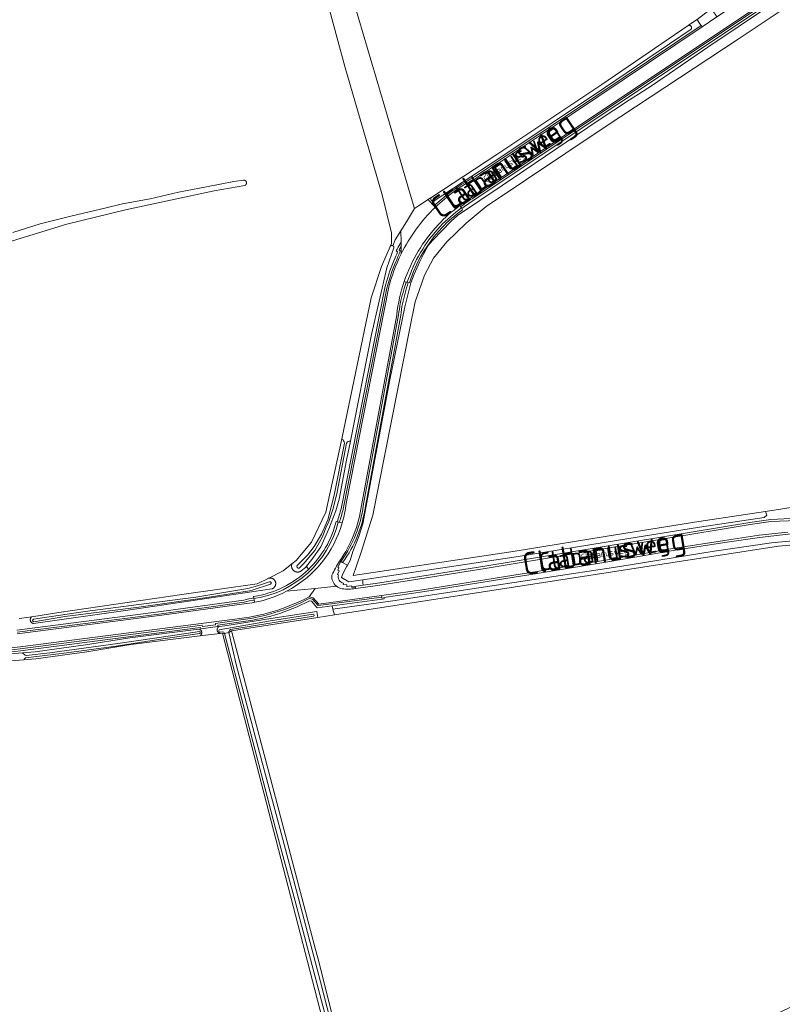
# Model space of a CAD drawing. Header units: metres. Extents: x 200031 to 204075, y 460125 to 464703.
# Tile 119 of 178: x 202484 to 202697, y 462233 to 462509. Entities that reach past the tile are written whole.
import ezdxf
from ezdxf.enums import TextEntityAlignment as Align

# ---------------------------------------------------------------- set-up
doc = ezdxf.new("R2010")
doc.units = ezdxf.units.M
doc.header["$LTSCALE"] = 2
for name, color, linetype, lineweight in [('B-WE-GR-GRAS-GV', 253, 'Continuous', 13), ('B-WE-OG-TERREIN_CULTUURSCHEIDING-GV', 253, 'Continuous', 18), ('B-WE-OG-TERREIN_ERF-GV', 253, 'Continuous', 18), ('B-WE-OG-TOPOGRAFIE-T18', 250, 'Continuous', 18), ('B-WE-OG-TOPOGRAFIE-T25_2000', 250, 'Continuous', 18), ('B-WE-OG-TOPOGRAFIE-T25_2500', 250, 'Continuous', 18), ('B-WE-OG-WATER_GREPPEL-GV', 253, 'Continuous', 18), ('B-WE-OG-WATER_SLOOT-GV', 253, 'Continuous', 18), ('B-WE-OG-WEG-GV', 253, 'Continuous', 18), ('B-WE-VH-VERHARDING_ASFALT-GV', 253, 'Continuous', 18), ('B-WE-VH-VERHARDING_BETONSTRAATSTEEN-GV', 253, 'Continuous', 18), ('B-WE-VH-VERHARDING_FUNDERING_ZAND-GV', 253, 'Continuous', 18), ('B-WE-VH-VERHARDING_GRASBETONSTEEN-GV', 253, 'Continuous', 18)]:
    doc.layers.add(name, color=color, linetype=linetype, lineweight=lineweight)
doc.styles.add('NLCS-ISO-M1000-T18', font='NLCS-ISO.ttf', dxfattribs={"height": 1.8})
doc.styles.add('NLCS-ISO-M2000-T25', font='NLCS-ISO.ttf', dxfattribs={"height": 5})
doc.styles.add('NLCS-ISO-M2500-T25', font='NLCS-ISO.ttf', dxfattribs={"height": 6.25})

msp = doc.modelspace()

# ---------------------------------------------------------------- linework, layer by layer
at = {"layer": 'B-WE-GR-GRAS-GV', "flags": 128}
for points in [[(202594.323, 462455.893), (202593.111, 462459.859), (202586.004, 462484.294), (202571.491, 462533.597), (202570.887, 462535.647), (202565.899, 462534.35), (202564.691, 462538.313)], [(202483.708, 462341.099), (202484.45, 462341.222), (202487.251, 462341.653), (202494.769, 462342.809), (202529.165, 462347.837), (202550.331, 462350.879), (202553.383, 462352.377), (202557.607, 462354.451), (202560.018, 462356.415), (202561.179, 462357.361), (202565.545, 462362.521), (202569.514, 462370.855), (202573.879, 462390.964), (202573.976, 462391.429), (202582.214, 462430.916), (202585.124, 462439.647), (202587.547, 462445.3), (202587.902, 462446.129), (202587.902, 462449.04), (202585.256, 462459.755), (202574.805, 462495.606), (202566.206, 462527.488)], [(202566.206, 462527.488), (202574.805, 462495.606), (202585.256, 462459.755), (202587.902, 462449.04), (202587.902, 462446.129), (202587.547, 462445.3), (202587.576, 462445.335), (202587.61, 462445.369), (202587.646, 462445.401), (202587.685, 462445.429), (202587.726, 462445.454), (202587.769, 462445.475), (202587.814, 462445.493), (202587.86, 462445.507), (202587.907, 462445.517), (202587.955, 462445.523), (202588.003, 462445.526), (202588.051, 462445.524), (202588.099, 462445.518), (202588.146, 462445.508), (202588.192, 462445.495), (202588.237, 462445.477), (202588.89, 462447.109), (202590.486, 462449.65), (202592.082, 462452.191), (202594.323, 462455.893)], [(202704.575, 462516.47), (202684.972, 462503.254), (202648.03, 462478.896), (202614.444, 462456.473), (202608.837, 462451.777), (202603.44, 462446.539), (202599.661, 462442.036), (202597.13, 462437.274), (202595.692, 462432.958), (202594.551, 462429.733), (202593.063, 462422.441), (202582.694, 462370.103), (202579.42, 462359.734), (202578.23, 462356.136), (202577.178, 462353.155), (202622.545, 462359.984), (202651.153, 462364.626), (202673.897, 462368.277), (202692.607, 462371.12), (202700.388, 462372.303)], [(202481.887, 462449.153), (202489.586, 462451.579), (202498.501, 462453.835), (202507.617, 462456.017), (202512.584, 462457.182), (202520.313, 462458.635), (202528.313, 462460.434), (202536.127, 462461.997), (202543.734, 462463.422), (202546.511, 462463.852), (202546.528, 462463.851), (202546.584, 462463.848), (202546.64, 462463.841), (202546.696, 462463.83), (202546.75, 462463.815), (202546.804, 462463.796), (202546.855, 462463.773), (202546.905, 462463.747), (202546.954, 462463.717), (202546.999, 462463.684), (202547.043, 462463.648), (202547.084, 462463.609), (202547.121, 462463.567), (202547.156, 462463.522), (202547.188, 462463.475), (202547.216, 462463.426), (202547.241, 462463.375), (202547.262, 462463.323), (202547.279, 462463.269), (202547.292, 462463.214), (202547.302, 462463.158), (202547.307, 462463.102), (202547.309, 462463.046), (202547.306, 462462.989), (202547.3, 462462.933), (202547.289, 462462.877), (202547.275, 462462.823), (202547.257, 462462.769), (202547.235, 462462.717), (202547.209, 462462.667), (202547.18, 462462.618), (202547.148, 462462.572), (202547.112, 462462.528), (202547.074, 462462.487), (202547.032, 462462.448), (202546.988, 462462.413), (202546.942, 462462.381), (202546.893, 462462.352), (202546.843, 462462.326), (202538.259, 462460.814), (202526.054, 462458.179), (202513.47, 462455.486), (202496.968, 462451.519), (202479.376, 462446.094)], [(202703.633, 462362.02), (202696.238, 462361.382), (202669.119, 462357.149), (202571.909, 462342.152), (202567.236, 462341.431), (202543.099, 462337.707), (202553.515, 462298.157), (202566.666, 462248.523), (202567.234, 462246.179), (202572.313, 462226.075), (202581.685, 462190.365), (202584.99, 462178.219), (202603.999, 462187.588), (202629.429, 462199.393), (202651.568, 462209.771), (202685.309, 462225.666), (202719.112, 462241.49)], [(202484.935, 462329.552), (202476.7, 462328.908), (202469.983, 462328.407), (202462.033, 462327.967), (202454.316, 462327.967), (202449.743, 462328.061), (202446.466, 462328.03), (202443.542, 462328.224), (202439.87, 462328.892), (202436.376, 462329.495), (202432.396, 462330.632), (202425.728, 462332.288), (202419.31, 462334.077), (202413.565, 462335.804), (202408.42, 462337.492), (202402.613, 462339.284), (202400.386, 462340.141), (202390.026, 462343.361), (202385.745, 462343.276)], [(202582.157, 462176.694), (202540.591, 462337.06), (202539.941, 462336.978), (202534.213, 462336.255), (202514.966, 462333.823), (202502.569, 462331.824), (202488.317, 462329.817), (202484.935, 462329.552)]]:
    msp.add_lwpolyline(points, dxfattribs=at)
at = {"layer": 'B-WE-OG-TERREIN_CULTUURSCHEIDING-GV', "flags": 128}
for points in [[(202591.61, 462428.398), (202593.308, 462435.071), (202594.277, 462437.528), (202595.769, 462440.887), (202596.889, 462443.126), (202598.195, 462445.551), (202599.501, 462447.044), (202604.566, 462452.32), (202606.397, 462453.96), (202618.881, 462462.316), (202631.024, 462470.497), (202645.725, 462480.483), (202654.516, 462486.319), (202657.076, 462487.937), (202660.959, 462490.419), (202676.455, 462501.092), (202693.454, 462512.44)], [(202691.521, 462511.888), (202610.798, 462458.119), (202610.786, 462458.111)], [(202671.876, 462506.705), (202671.889, 462506.656), (202671.898, 462506.606), (202671.903, 462506.555), (202671.904, 462506.505), (202671.901, 462506.454), (202671.894, 462506.404), (202671.883, 462506.354), (202671.868, 462506.305), (202671.85, 462506.258), (202671.828, 462506.212), (202671.802, 462506.169), (202671.773, 462506.127), (202647.579, 462489.668), (202618.197, 462470.054), (202599.583, 462457.848), (202599.253, 462457.963), (202599.008, 462458.243), (202598.808, 462458.833), (202598.18, 462458.422), (202598.433, 462458.018), (202599.756, 462456.625), (202600.427, 462457.192), (202602.129, 462458.631)], [(202611.152, 462464.71), (202638.026, 462482.601), (202674.591, 462507.079), (202674.474, 462507.219), (202674.016, 462507.85), (202673.471, 462508.797), (202673.055, 462508.514), (202672.994, 462508.472), (202670.968, 462507.093), (202671.021, 462507.117), (202671.069, 462507.134), (202671.118, 462507.147), (202671.168, 462507.156), (202671.218, 462507.161), (202671.269, 462507.162), (202671.32, 462507.16), (202671.37, 462507.153), (202671.42, 462507.142), (202671.468, 462507.128), (202671.516, 462507.109), (202671.561, 462507.087), (202671.605, 462507.062), (202671.647, 462507.033), (202671.686, 462507.001), (202671.723, 462506.965), (202671.757, 462506.928), (202671.788, 462506.887), (202671.815, 462506.844), (202671.839, 462506.8), (202671.859, 462506.753), (202671.876, 462506.705)], [(202607.606, 462455.858), (202607.824, 462455.559)], [(202590.564, 462446.445), (202590.486, 462449.65), (202588.89, 462447.109), (202588.237, 462445.477), (202588.278, 462445.457), (202588.32, 462445.433), (202588.359, 462445.405), (202588.396, 462445.374), (202588.43, 462445.34), (202588.461, 462445.304), (202588.489, 462445.265), (202588.514, 462445.223), (202588.535, 462445.18), (202588.553, 462445.135), (202588.567, 462445.089), (202588.576, 462445.042), (202588.582, 462444.994)], [(202588.582, 462444.994), (202588.584, 462444.946), (202588.582, 462444.898), (202588.576, 462444.851), (202586.593, 462439.258), (202582.267, 462420.662), (202576.38, 462390.804), (202575.332, 462385.49), (202573.276, 462374.579), (202572.313, 462371.309), (202570.348, 462366.222), (202568.136, 462361.237), (202565.623, 462357.688), (202564.098, 462355.78), (202564.664, 462354.888)], [(202589.609, 462443.8), (202589.207, 462444.011), (202589.491, 462444.544)], [(202592.919, 462435.107), (202592.596, 462435.182)], [(202573.768, 462371.867), (202586.031, 462433.718), (202586.035, 462433.732)], [(202574.228, 462356.805), (202575.572, 462356.047), (202576.32, 462357.41), (202577.045, 462359.865), (202578.749, 462364.055), (202579.847, 462367.654), (202580.554, 462371.119), (202582.417, 462381.158), (202587.408, 462407.926), (202591.61, 462428.398)], [(202590.481, 462426.022), (202590.478, 462426), (202580.607, 462372.573)], [(202700.388, 462372.303), (202692.607, 462371.12), (202693.026, 462370.06), (202692.265, 462369.455), (202674.143, 462366.701), (202651.407, 462363.051), (202622.792, 462358.408), (202579.852, 462351.944), (202579.917, 462350.88), (202579.936, 462350.566), (202579.944, 462350.428), (202584.602, 462351.106), (202614.016, 462355.751), (202688.204, 462368.037), (202688.218, 462368.039), (202694.1, 462368.868), (202701.434, 462369.21)], [(202572.39, 462368.28), (202572.734, 462368.201)], [(202751.868, 462349.814), (202748.776, 462351.765), (202742.752, 462355.282), (202737.673, 462357.684), (202733.57, 462359.497), (202729.192, 462361.1), (202724.425, 462362.694), (202719.158, 462363.927), (202715.441, 462364.47), (202711.214, 462364.949), (202708.328, 462365.142), (202704.222, 462365.156), (202698.924, 462364.725), (202690.913, 462363.848), (202681.176, 462362.393), (202666.77, 462360.163), (202649.579, 462357.196), (202649.576, 462357.195), (202629.288, 462353.809), (202629.284, 462353.809), (202597.199, 462348.669), (202585.776, 462347.057), (202585.846, 462346.623), (202585.251, 462346.543)], [(202585.251, 462346.543), (202571.252, 462344.661), (202571.488, 462343.764), (202572.153, 462343.858), (202588.313, 462346.126), (202651.235, 462355.62), (202678.24, 462359.941), (202694.301, 462362.363), (202701.256, 462362.989)], [(202564.664, 462354.888), (202564.098, 462355.78), (202563.795, 462355.4), (202562.633, 462354.467), (202562.565, 462354.419), (202562.495, 462354.375), (202562.424, 462354.335), (202562.35, 462354.297), (202562.275, 462354.264), (202562.198, 462354.234), (202562.119, 462354.208), (202562.04, 462354.185), (202561.959, 462354.167), (202561.878, 462354.152), (202561.796, 462354.142), (202561.714, 462354.135), (202561.632, 462354.132), (202561.549, 462354.134), (202561.467, 462354.139), (202561.385, 462354.149), (202561.303, 462354.162), (202561.223, 462354.179), (202561.143, 462354.2), (202561.064, 462354.225), (202560.987, 462354.254), (202560.911, 462354.286), (202560.837, 462354.323), (202560.764, 462354.362), (202560.694, 462354.405), (202560.626, 462354.452), (202560.56, 462354.502), (202560.497, 462354.554), (202560.436, 462354.61), (202560.378, 462354.669), (202560.323, 462354.731), (202560.271, 462354.795), (202560.222, 462354.861), (202560.177, 462354.93), (202560.134, 462355.001), (202560.096, 462355.074), (202560.061, 462355.149), (202560.029, 462355.225), (202560.002, 462355.303), (202559.978, 462355.382), (202559.958, 462355.462), (202559.941, 462355.543), (202559.929, 462355.624), (202559.921, 462355.706), (202559.917, 462355.789), (202559.916, 462355.871), (202559.92, 462355.954), (202559.928, 462356.036), (202559.94, 462356.117), (202559.955, 462356.198), (202559.975, 462356.279), (202559.998, 462356.358), (202560.018, 462356.415), (202557.607, 462354.451), (202553.383, 462352.377), (202553.418, 462352.39), (202553.494, 462352.414), (202553.57, 462352.435), (202553.647, 462352.451), (202553.725, 462352.463), (202553.803, 462352.472), (202553.882, 462352.476), (202553.961, 462352.477), (202554.04, 462352.473), (202554.119, 462352.466), (202554.197, 462352.454), (202554.274, 462352.439), (202554.351, 462352.42), (202554.426, 462352.397), (202554.5, 462352.37), (202554.573, 462352.339), (202554.644, 462352.305), (202554.713, 462352.267), (202554.78, 462352.225), (202554.846, 462352.181), (202554.908, 462352.133), (202554.968, 462352.082), (202555.026, 462352.028), (202555.081, 462351.971), (202555.132, 462351.911), (202555.181, 462351.849), (202555.227, 462351.785)], [(202555.227, 462351.785), (202555.269, 462351.718), (202555.307, 462351.649), (202555.343, 462351.579), (202555.374, 462351.506), (202555.402, 462351.432), (202555.426, 462351.357), (202555.446, 462351.281), (202555.463, 462351.204), (202555.475, 462351.126), (202555.484, 462351.047), (202555.488, 462350.969), (202555.489, 462350.89), (202555.485, 462350.811), (202555.478, 462350.732), (202555.466, 462350.654), (202555.451, 462350.577), (202555.431, 462350.5), (202555.408, 462350.425), (202555.381, 462350.351), (202555.35, 462350.278), (202555.316, 462350.207), (202555.278, 462350.138), (202555.237, 462350.07), (202555.192, 462350.005), (202555.144, 462349.943), (202555.093, 462349.883), (202555.039, 462349.825), (202554.982, 462349.77), (202554.923, 462349.719), (202554.861, 462349.67), (202554.796, 462349.624), (202554.729, 462349.582), (202554.661, 462349.544), (202554.59, 462349.508), (202554.518, 462349.477), (202554.444, 462349.449), (202554.369, 462349.425), (202514.082, 462343.487), (202487.638, 462339.765), (202487.575, 462339.777), (202487.513, 462339.793), (202487.452, 462339.813), (202487.392, 462339.837), (202487.334, 462339.864), (202487.278, 462339.895), (202487.224, 462339.929), (202487.172, 462339.967), (202487.122, 462340.008), (202487.075, 462340.052), (202487.031, 462340.098), (202486.99, 462340.148), (202486.952, 462340.199), (202486.917, 462340.253), (202486.886, 462340.309), (202486.859, 462340.367), (202486.835, 462340.427), (202486.814, 462340.488), (202486.798, 462340.55), (202486.785, 462340.613), (202486.777, 462340.676), (202486.772, 462340.74), (202486.772, 462340.805), (202486.775, 462340.869), (202486.782, 462340.932), (202486.794, 462340.996), (202486.809, 462341.058), (202486.828, 462341.119), (202486.851, 462341.179), (202486.877, 462341.238), (202486.908, 462341.294), (202486.941, 462341.349), (202486.978, 462341.401), (202487.018, 462341.452), (202487.062, 462341.499), (202487.108, 462341.544), (202487.156, 462341.585), (202487.208, 462341.624), (202487.251, 462341.653), (202484.45, 462341.222), (202483.708, 462341.099)], [(202549.353, 462346.895), (202549.252, 462347.3), (202549.309, 462347.308)], [(202476.543, 462330.877), (202484.64, 462331.5), (202488.108, 462331.767), (202502.275, 462333.767), (202514.68, 462335.755), (202533.933, 462338.185), (202533.995, 462338.172), (202534.057, 462338.154), (202534.118, 462338.133), (202534.177, 462338.108), (202534.234, 462338.079), (202534.29, 462338.047), (202534.343, 462338.011), (202534.394, 462337.972), (202534.443, 462337.93), (202534.488, 462337.885), (202534.531, 462337.838), (202534.571, 462337.787), (202534.608, 462337.735), (202534.641, 462337.68), (202534.671, 462337.623), (202534.698, 462337.564), (202534.72, 462337.504), (202534.739, 462337.443), (202534.754, 462337.381), (202534.765, 462337.317), (202534.772, 462337.254), (202534.775, 462337.189), (202534.774, 462337.125), (202534.769, 462337.061), (202534.76, 462336.998), (202534.747, 462336.935), (202534.731, 462336.873), (202534.71, 462336.812), (202534.686, 462336.753), (202534.658, 462336.695), (202534.626, 462336.639), (202534.591, 462336.585), (202534.553, 462336.533), (202534.512, 462336.484), (202534.467, 462336.438), (202534.42, 462336.394), (202534.371, 462336.354), (202534.318, 462336.316), (202534.264, 462336.282), (202534.213, 462336.255), (202539.941, 462336.978), (202539.878, 462336.99), (202539.816, 462337.006), (202539.755, 462337.025), (202539.696, 462337.049), (202539.638, 462337.076), (202539.582, 462337.106), (202539.528, 462337.14), (202539.477, 462337.178), (202539.427, 462337.218), (202539.381, 462337.262), (202539.337, 462337.308), (202539.296, 462337.357), (202539.259, 462337.409), (202539.224, 462337.462), (202539.193, 462337.518), (202539.166, 462337.576), (202539.142, 462337.635), (202539.122, 462337.696), (202539.106, 462337.757), (202539.094, 462337.82), (202539.086, 462337.883), (202539.081, 462337.947), (202539.081, 462338.01), (202539.085, 462338.074), (202539.093, 462338.137), (202539.104, 462338.2), (202539.12, 462338.262), (202539.139, 462338.323), (202539.162, 462338.382), (202539.189, 462338.44), (202539.22, 462338.496), (202539.254, 462338.55), (202539.291, 462338.602), (202539.331, 462338.651), (202539.375, 462338.698), (202539.421, 462338.742), (202539.47, 462338.783), (202539.521, 462338.821), (202539.575, 462338.855), (202539.63, 462338.886), (202539.682, 462338.911), (202541.266, 462339.111), (202554.109, 462341.109), (202567.015, 462343.117), (202567.236, 462341.431), (202571.909, 462342.152), (202571.488, 462343.764), (202571.252, 462344.661), (202567.121, 462344.106), (202565.481, 462346), (202564.982, 462346.097)], [(202482.986, 462337.89), (202482.991, 462337.89), (202523.464, 462343.084), (202546.567, 462346.315)], [(202545.172, 462340.115), (202539.262, 462339.239), (202539.315, 462338.868), (202534.535, 462338.214), (202534.455, 462338.622), (202532.891, 462338.393), (202484.05, 462332.078), (202484.048, 462332.077)]]:
    msp.add_lwpolyline(points, dxfattribs=at)
at = {"layer": 'B-WE-OG-TERREIN_CULTUURSCHEIDING-GV'}
for points in [[(202602.129, 462458.631, -0.0565677), (202611.152, 462464.71)], [(202610.786, 462458.111, 0.0388062), (202607.606, 462455.858)], [(202607.824, 462455.559, 0.0487686), (202601.969, 462450.466)], [(202601.969, 462450.466, 0.1130309), (202592.919, 462435.107)], [(202589.491, 462444.544, -0.0121029), (202590.564, 462446.445)], [(202588.567, 462441.237, 0.0118144), (202589.609, 462443.8)], [(202586.035, 462433.732, -0.040524), (202588.567, 462441.237)], [(202592.596, 462435.182, 0.021527), (202590.96, 462429.226)], [(202590.96, 462429.226, 0.0190789), (202590.481, 462426.022)], [(202572.734, 462368.201, 0.0141369), (202573.768, 462371.867)], [(202580.607, 462372.573, -0.1237474), (202574.228, 462356.805)], [(202564.664, 462354.888, 0.1403631), (202572.39, 462368.28)], [(202549.309, 462347.308, 0.1563071), (202564.664, 462354.888)], [(202546.567, 462346.315, -0.0150221), (202549.353, 462346.895)], [(202564.982, 462346.097, -0.0931932), (202545.172, 462340.115)], [(202484.048, 462332.077, -0.0199918), (202470.94, 462331.009)]]:
    msp.add_lwpolyline(points, format="xyb", dxfattribs=at)
at = {"layer": 'B-WE-OG-TERREIN_ERF-GV', "flags": 128}
for points in [[(202697.305, 462596.716), (202682.042, 462585.379), (202677.194, 462581.785), (202675.407, 462580.638), (202671.256, 462577.974), (202666.288, 462575.091), (202649.41, 462566.076), (202635.74, 462558.673), (202628.312, 462554.612), (202627.25, 462551.656), (202626.9, 462550.118), (202613.876, 462545.87), (202594.187, 462540.306), (202584.278, 462537.455), (202571.491, 462533.597), (202586.004, 462484.294), (202593.111, 462459.859), (202594.323, 462455.893), (202595.454, 462456.634), (202598.18, 462458.422), (202598.808, 462458.833), (202598.909, 462458.9), (202617.373, 462471.007), (202646.751, 462490.619)], [(202646.751, 462490.619), (202670.968, 462507.093), (202672.994, 462508.472), (202673.055, 462508.514), (202673.471, 462508.797)]]:
    msp.add_lwpolyline(points, dxfattribs=at)
at = {"layer": 'B-WE-OG-WATER_GREPPEL-GV', "flags": 128}
for points in [[(202693.454, 462512.44), (202676.455, 462501.092), (202660.959, 462490.419), (202657.076, 462487.937), (202654.516, 462486.319), (202645.725, 462480.483), (202631.024, 462470.497), (202618.881, 462462.316), (202606.397, 462453.96), (202604.566, 462452.32), (202599.501, 462447.044), (202598.195, 462445.551), (202596.889, 462443.126), (202595.769, 462440.887), (202594.277, 462437.528), (202593.308, 462435.071), (202591.61, 462428.398), (202587.408, 462407.926), (202582.417, 462381.158), (202580.554, 462371.119), (202579.847, 462367.654), (202578.749, 462364.055), (202577.045, 462359.865), (202576.32, 462357.41), (202575.572, 462356.047), (202575.308, 462355.567), (202574.266, 462353.65), (202573.899, 462352.634), (202575.962, 462351.358), (202579.852, 462351.944), (202622.792, 462358.408), (202651.407, 462363.051), (202674.143, 462366.701), (202692.265, 462369.455), (202693.026, 462370.06), (202692.607, 462371.12), (202673.897, 462368.277), (202651.153, 462364.626), (202622.545, 462359.984), (202577.178, 462353.155), (202578.23, 462356.136), (202579.42, 462359.734), (202582.694, 462370.103), (202593.063, 462422.441), (202594.551, 462429.733), (202595.692, 462432.958), (202597.13, 462437.274), (202599.661, 462442.036), (202603.44, 462446.539), (202608.837, 462451.777), (202614.444, 462456.473), (202648.03, 462478.896), (202684.972, 462503.254), (202704.575, 462516.47)], [(202479.376, 462446.094), (202496.968, 462451.519), (202513.47, 462455.486), (202526.054, 462458.179), (202538.259, 462460.814), (202546.843, 462462.326), (202546.893, 462462.352), (202546.942, 462462.381), (202546.988, 462462.413), (202547.032, 462462.448), (202547.074, 462462.487), (202547.112, 462462.528), (202547.148, 462462.572), (202547.18, 462462.618), (202547.209, 462462.667), (202547.235, 462462.717), (202547.257, 462462.769), (202547.275, 462462.823), (202547.289, 462462.877), (202547.3, 462462.933), (202547.306, 462462.989), (202547.309, 462463.046), (202547.307, 462463.102), (202547.302, 462463.158), (202547.292, 462463.214), (202547.279, 462463.269), (202547.262, 462463.323), (202547.241, 462463.375), (202547.216, 462463.426), (202547.188, 462463.475), (202547.156, 462463.522), (202547.121, 462463.567), (202547.084, 462463.609), (202547.043, 462463.648), (202546.999, 462463.684), (202546.954, 462463.717), (202546.905, 462463.747), (202546.855, 462463.773), (202546.804, 462463.796), (202546.75, 462463.815), (202546.696, 462463.83), (202546.64, 462463.841), (202546.584, 462463.848), (202546.528, 462463.851), (202546.511, 462463.852), (202543.734, 462463.422), (202536.127, 462461.997), (202528.313, 462460.434), (202520.313, 462458.635), (202512.584, 462457.182), (202507.617, 462456.017), (202498.501, 462453.835), (202489.586, 462451.579), (202481.887, 462449.153)]]:
    msp.add_lwpolyline(points, dxfattribs=at)
msp.add_lwpolyline([(202671.876, 462506.705), (202671.859, 462506.753), (202671.839, 462506.8), (202671.815, 462506.844), (202671.788, 462506.887), (202671.757, 462506.928), (202671.723, 462506.965), (202671.686, 462507.001), (202671.647, 462507.033), (202671.605, 462507.062), (202671.561, 462507.087), (202671.516, 462507.109), (202671.468, 462507.128), (202671.42, 462507.142), (202671.37, 462507.153), (202671.32, 462507.16), (202671.269, 462507.162), (202671.218, 462507.161), (202671.168, 462507.156), (202671.118, 462507.147), (202671.069, 462507.134), (202671.021, 462507.117), (202670.968, 462507.093), (202646.751, 462490.619), (202617.373, 462471.007), (202598.909, 462458.9), (202598.808, 462458.833), (202599.008, 462458.243), (202599.253, 462457.963), (202599.583, 462457.848), (202618.197, 462470.054), (202647.579, 462489.668), (202671.773, 462506.127), (202671.802, 462506.169), (202671.828, 462506.212), (202671.85, 462506.258), (202671.868, 462506.305), (202671.883, 462506.354), (202671.894, 462506.404), (202671.901, 462506.454), (202671.904, 462506.505), (202671.903, 462506.555), (202671.898, 462506.606), (202671.889, 462506.656)], close=True, dxfattribs=at)
at = {"layer": 'B-WE-OG-WATER_SLOOT-GV', "flags": 128}
for points in [[(202587.547, 462445.3), (202585.124, 462439.647), (202582.214, 462430.916), (202573.976, 462391.429)], [(202576.38, 462390.804), (202582.267, 462420.662), (202586.593, 462439.258), (202588.576, 462444.851), (202588.582, 462444.898), (202588.584, 462444.946), (202588.582, 462444.994), (202588.576, 462445.042), (202588.567, 462445.089), (202588.553, 462445.135), (202588.535, 462445.18), (202588.514, 462445.223), (202588.489, 462445.265), (202588.461, 462445.304), (202588.43, 462445.34), (202588.396, 462445.374), (202588.359, 462445.405), (202588.32, 462445.433), (202588.278, 462445.457), (202588.237, 462445.477), (202588.192, 462445.495), (202588.146, 462445.508), (202588.099, 462445.518), (202588.051, 462445.524), (202588.003, 462445.526), (202587.955, 462445.523), (202587.907, 462445.517), (202587.86, 462445.507), (202587.814, 462445.493), (202587.769, 462445.475), (202587.726, 462445.454), (202587.685, 462445.429), (202587.646, 462445.401), (202587.61, 462445.369), (202587.576, 462445.335), (202587.547, 462445.3)], [(202573.976, 462391.429), (202573.879, 462390.964), (202569.514, 462370.855), (202565.545, 462362.521), (202561.179, 462357.361), (202560.018, 462356.415), (202559.998, 462356.358), (202559.975, 462356.279), (202559.955, 462356.198), (202559.94, 462356.117), (202559.928, 462356.036), (202559.92, 462355.954), (202559.916, 462355.871), (202559.917, 462355.789), (202559.921, 462355.706), (202559.929, 462355.624), (202559.941, 462355.543), (202559.958, 462355.462), (202559.978, 462355.382), (202560.002, 462355.303), (202560.029, 462355.225), (202560.061, 462355.149), (202560.096, 462355.074), (202560.134, 462355.001), (202560.177, 462354.93), (202560.222, 462354.861), (202560.271, 462354.795), (202560.323, 462354.731), (202560.378, 462354.669), (202560.436, 462354.61), (202560.497, 462354.554), (202560.56, 462354.502), (202560.626, 462354.452), (202560.694, 462354.405), (202560.764, 462354.362), (202560.837, 462354.323), (202560.911, 462354.286), (202560.987, 462354.254), (202561.064, 462354.225), (202561.143, 462354.2), (202561.223, 462354.179), (202561.303, 462354.162), (202561.385, 462354.149), (202561.467, 462354.139), (202561.549, 462354.134), (202561.632, 462354.132), (202561.714, 462354.135), (202561.796, 462354.142), (202561.878, 462354.152), (202561.959, 462354.167), (202562.04, 462354.185), (202562.119, 462354.208), (202562.198, 462354.234), (202562.275, 462354.264), (202562.35, 462354.297), (202562.424, 462354.335), (202562.495, 462354.375), (202562.565, 462354.419), (202562.633, 462354.467), (202563.795, 462355.4), (202564.098, 462355.78), (202565.623, 462357.688), (202568.136, 462361.237), (202570.348, 462366.222), (202572.313, 462371.309), (202573.276, 462374.579), (202575.332, 462385.49), (202576.38, 462390.804)], [(202561.563, 462356.089), (202564.416, 462358.863), (202566.291, 462361.312), (202568.295, 462364.781), (202570.043, 462368.783), (202571.894, 462375.613), (202574.76, 462390.221)], [(202574.76, 462390.221), (202571.894, 462375.613), (202570.043, 462368.783), (202568.295, 462364.781), (202566.291, 462361.312), (202564.416, 462358.863), (202561.563, 462356.089)], [(202575.351, 462390.227), (202572.586, 462376.072), (202571.471, 462371.684), (202570.333, 462368.254), (202569.552, 462366.482), (202568.582, 462364.011), (202567.735, 462362.466), (202566.397, 462360.171), (202563.213, 462356.359), (202562.092, 462355.188)], [(202562.092, 462355.188), (202563.213, 462356.359), (202566.397, 462360.171), (202567.735, 462362.466), (202568.582, 462364.011), (202569.552, 462366.482), (202570.333, 462368.254), (202571.471, 462371.684), (202572.586, 462376.072), (202575.351, 462390.227)], [(202701.256, 462362.989), (202694.301, 462362.363), (202678.24, 462359.941), (202651.235, 462355.62), (202588.313, 462346.126), (202572.153, 462343.858), (202571.488, 462343.764), (202571.909, 462342.152), (202669.119, 462357.149), (202696.238, 462361.382), (202703.633, 462362.02)], [(202553.734, 462351.422), (202550.379, 462350.288), (202547.688, 462349.552), (202545.964, 462349.234), (202533.156, 462347.152), (202519.307, 462345.337), (202502.137, 462343.141), (202487.648, 462340.99)], [(202554.061, 462350.722), (202548.901, 462349.103), (202548.189, 462348.906), (202535.641, 462346.88), (202517.201, 462344.338), (202496.456, 462341.661), (202487.781, 462340.217)], [(202487.781, 462340.217), (202496.456, 462341.661), (202517.201, 462344.338), (202535.641, 462346.88), (202548.189, 462348.906), (202548.901, 462349.103), (202554.061, 462350.722)], [(202519.307, 462345.337), (202533.156, 462347.152), (202545.964, 462349.234), (202547.688, 462349.552), (202550.379, 462350.288), (202553.734, 462351.422)], [(202487.648, 462340.99), (202502.137, 462343.141), (202519.307, 462345.337)], [(202484.64, 462331.5), (202476.543, 462330.877), (202469.857, 462330.357), (202461.974, 462329.939), (202454.338, 462329.92), (202450.543, 462330), (202449.762, 462330.016), (202446.524, 462330.007), (202443.783, 462330.184), (202440.215, 462330.822), (202436.813, 462331.421), (202432.903, 462332.543), (202426.232, 462334.191), (202419.858, 462335.962), (202414.158, 462337.679), (202409.021, 462339.35), (202403.095, 462341.193), (202400.769, 462341.659), (202400.386, 462340.141)], [(202542.404, 462337.232), (202543.099, 462337.707), (202567.236, 462341.431), (202567.015, 462343.117), (202554.109, 462341.109), (202541.266, 462339.111), (202539.682, 462338.911), (202539.63, 462338.886), (202539.575, 462338.855), (202539.521, 462338.821), (202539.47, 462338.783), (202539.421, 462338.742), (202539.375, 462338.698), (202539.331, 462338.651), (202539.291, 462338.602), (202539.254, 462338.55), (202539.22, 462338.496), (202539.189, 462338.44), (202539.162, 462338.382), (202539.139, 462338.323), (202539.12, 462338.262), (202539.104, 462338.2), (202539.093, 462338.137), (202539.085, 462338.074), (202539.081, 462338.01), (202539.081, 462337.947), (202539.086, 462337.883), (202539.094, 462337.82), (202539.106, 462337.757), (202539.122, 462337.696), (202539.142, 462337.635), (202539.166, 462337.576), (202539.193, 462337.518), (202539.224, 462337.462), (202539.259, 462337.409), (202539.296, 462337.357), (202539.337, 462337.308), (202539.381, 462337.262), (202539.427, 462337.218), (202539.477, 462337.178), (202539.528, 462337.14), (202539.582, 462337.106), (202539.638, 462337.076), (202539.696, 462337.049), (202539.755, 462337.025), (202539.816, 462337.006), (202539.878, 462336.99), (202539.941, 462336.978), (202540.591, 462337.06), (202541.113, 462336.974)], [(202539.683, 462337.976), (202554.04, 462340.496), (202566.01, 462342.359)], [(202566.01, 462342.359), (202554.04, 462340.496), (202539.683, 462337.976)], [(202566.099, 462341.786), (202542.809, 462338.032)], [(202542.809, 462338.032), (202566.099, 462341.786)], [(202400.386, 462340.141), (202402.613, 462339.284), (202408.42, 462337.492), (202413.565, 462335.804), (202419.31, 462334.077), (202425.728, 462332.288), (202432.396, 462330.632), (202436.376, 462329.495), (202439.87, 462328.892), (202443.542, 462328.224), (202446.466, 462328.03), (202449.743, 462328.061), (202454.316, 462327.967), (202462.033, 462327.967), (202469.983, 462328.407), (202476.7, 462328.908), (202484.935, 462329.552)], [(202484.935, 462329.552), (202488.317, 462329.817), (202502.569, 462331.824), (202514.966, 462333.823), (202534.213, 462336.255), (202534.264, 462336.282), (202534.318, 462336.316), (202534.371, 462336.354), (202534.42, 462336.394), (202534.467, 462336.438), (202534.512, 462336.484), (202534.553, 462336.533), (202534.591, 462336.585), (202534.626, 462336.639), (202534.658, 462336.695), (202534.686, 462336.753), (202534.71, 462336.812), (202534.731, 462336.873), (202534.747, 462336.935), (202534.76, 462336.998), (202534.769, 462337.061), (202534.774, 462337.125), (202534.775, 462337.189), (202534.772, 462337.254), (202534.765, 462337.317), (202534.754, 462337.381), (202534.739, 462337.443), (202534.72, 462337.504), (202534.698, 462337.564), (202534.671, 462337.623), (202534.641, 462337.68), (202534.608, 462337.735), (202534.571, 462337.787), (202534.531, 462337.838), (202534.488, 462337.885), (202534.443, 462337.93), (202534.394, 462337.972), (202534.343, 462338.011), (202534.29, 462338.047), (202534.234, 462338.079), (202534.177, 462338.108), (202534.118, 462338.133), (202534.057, 462338.154), (202533.995, 462338.172), (202533.933, 462338.185), (202514.68, 462335.755), (202502.275, 462333.767), (202488.108, 462331.767), (202484.64, 462331.5)], [(202534.241, 462336.909), (202523.896, 462335.405), (202510.841, 462333.422), (202495.52, 462331.332), (202485.473, 462330.118)], [(202485.473, 462330.118), (202495.52, 462331.332), (202510.841, 462333.422), (202523.896, 462335.405), (202534.241, 462336.909)], [(202485.665, 462330.753), (202492.267, 462331.542), (202511.241, 462334.125), (202526.038, 462336.274), (202534.144, 462337.475)], [(202534.144, 462337.475), (202526.038, 462336.274), (202511.241, 462334.125), (202492.267, 462331.542), (202485.665, 462330.753)], [(202540.697, 462337.408), (202539.856, 462337.316)], [(202539.856, 462337.316), (202540.697, 462337.408)], [(202541.113, 462336.974), (202542.404, 462337.232)]]:
    msp.add_lwpolyline(points, dxfattribs=at)
at = {"layer": 'B-WE-OG-WATER_SLOOT-GV'}
for points in [[(202574.76, 462390.221, 0.2218793), (202573.976, 462391.429)], [(202573.976, 462391.429, -0.2218793), (202574.76, 462390.221)], [(202576.38, 462390.804, 0.358179), (202575.351, 462390.227)], [(202575.351, 462390.227, -0.358179), (202576.38, 462390.804)], [(202562.092, 462355.188, -0.7948296), (202561.563, 462356.089)], [(202561.563, 462356.089, 0.7948296), (202562.092, 462355.188)], [(202553.734, 462351.422, -0.8835051), (202554.061, 462350.722)], [(202554.061, 462350.722, 0.8835051), (202553.734, 462351.422)], [(202566.01, 462342.359, -0.7566828), (202566.099, 462341.786)], [(202566.099, 462341.786, 0.7566828), (202566.01, 462342.359)], [(202487.781, 462340.217, -0.7354725), (202487.648, 462340.99)], [(202487.648, 462340.99, 0.7354725), (202487.781, 462340.217)], [(202534.144, 462337.475, -0.652766), (202534.241, 462336.909)], [(202534.241, 462336.909, 0.652766), (202534.144, 462337.475)], [(202539.856, 462337.316, -0.5979154), (202539.683, 462337.976)], [(202539.683, 462337.976, 0.5979154), (202539.856, 462337.316)], [(202541.113, 462336.974, 0.3813166), (202540.697, 462337.408)], [(202540.697, 462337.408, -0.3813166), (202541.113, 462336.974)], [(202542.809, 462338.032, 0.4089799), (202542.404, 462337.232)], [(202542.404, 462337.232, -0.4089799), (202542.809, 462338.032)], [(202484.64, 462331.5, 0.085965), (202485.665, 462330.753)], [(202485.665, 462330.753, -0.085965), (202484.64, 462331.5)], [(202485.473, 462330.118, 0.1846677), (202484.935, 462329.552)], [(202484.935, 462329.552, -0.1846677), (202485.473, 462330.118)]]:
    msp.add_lwpolyline(points, format="xyb", dxfattribs=at)
at = {"layer": 'B-WE-OG-WATER_SLOOT-GV', "flags": 128}
for points in [[(202487.251, 462341.653), (202487.208, 462341.624), (202487.156, 462341.585), (202487.108, 462341.544), (202487.062, 462341.499), (202487.018, 462341.452), (202486.978, 462341.401), (202486.941, 462341.349), (202486.908, 462341.294), (202486.877, 462341.238), (202486.851, 462341.179), (202486.828, 462341.119), (202486.809, 462341.058), (202486.794, 462340.996), (202486.782, 462340.932), (202486.775, 462340.869), (202486.772, 462340.805), (202486.772, 462340.74), (202486.777, 462340.676), (202486.785, 462340.613), (202486.798, 462340.55), (202486.814, 462340.488), (202486.835, 462340.427), (202486.859, 462340.367), (202486.886, 462340.309), (202486.917, 462340.253), (202486.952, 462340.199), (202486.99, 462340.148), (202487.031, 462340.098), (202487.075, 462340.052), (202487.122, 462340.008), (202487.172, 462339.967), (202487.224, 462339.929), (202487.278, 462339.895), (202487.334, 462339.864), (202487.392, 462339.837), (202487.452, 462339.813), (202487.513, 462339.793), (202487.575, 462339.777), (202487.638, 462339.765), (202514.082, 462343.487), (202554.369, 462349.425), (202554.444, 462349.449), (202554.518, 462349.477), (202554.59, 462349.508), (202554.661, 462349.544), (202554.729, 462349.582), (202554.796, 462349.624), (202554.861, 462349.67), (202554.923, 462349.719), (202554.982, 462349.77), (202555.039, 462349.825), (202555.093, 462349.883), (202555.144, 462349.943), (202555.192, 462350.005), (202555.237, 462350.07), (202555.278, 462350.138), (202555.316, 462350.207), (202555.35, 462350.278), (202555.381, 462350.351), (202555.408, 462350.425), (202555.431, 462350.5), (202555.451, 462350.577), (202555.466, 462350.654), (202555.478, 462350.732), (202555.485, 462350.811), (202555.489, 462350.89), (202555.488, 462350.969), (202555.484, 462351.047), (202555.475, 462351.126), (202555.463, 462351.204), (202555.446, 462351.281), (202555.426, 462351.357), (202555.402, 462351.432), (202555.374, 462351.506), (202555.343, 462351.579), (202555.307, 462351.649), (202555.269, 462351.718), (202555.227, 462351.785), (202555.181, 462351.849), (202555.132, 462351.911), (202555.081, 462351.971), (202555.026, 462352.028), (202554.968, 462352.082), (202554.908, 462352.133), (202554.846, 462352.181), (202554.78, 462352.225), (202554.713, 462352.267), (202554.644, 462352.305), (202554.573, 462352.339), (202554.5, 462352.37), (202554.426, 462352.397), (202554.351, 462352.42), (202554.274, 462352.439), (202554.197, 462352.454), (202554.119, 462352.466), (202554.04, 462352.473), (202553.961, 462352.477), (202553.882, 462352.476), (202553.803, 462352.472), (202553.725, 462352.463), (202553.647, 462352.451), (202553.57, 462352.435), (202553.494, 462352.414), (202553.418, 462352.39), (202553.383, 462352.377), (202550.331, 462350.879), (202529.165, 462347.837), (202494.769, 462342.809)], [(202582.157, 462176.694), (202583.277, 462177.297), (202577.956, 462197.292), (202569.163, 462231.003), (202560.897, 462262.008), (202555.36, 462282.783), (202546.854, 462315.319), (202541.113, 462336.974), (202540.591, 462337.06)], [(202584.144, 462177.764), (202575.402, 462210.671), (202568.04, 462239.411), (202562.07, 462262.151), (202556.258, 462283.844), (202549.919, 462307.492), (202544.371, 462328.293), (202542.404, 462337.232), (202541.113, 462336.974), (202546.854, 462315.319), (202555.36, 462282.783), (202560.897, 462262.008), (202569.163, 462231.003), (202577.956, 462197.292), (202583.277, 462177.297)], [(202584.144, 462177.764), (202584.99, 462178.219), (202581.685, 462190.365), (202572.313, 462226.075), (202567.234, 462246.179), (202566.666, 462248.523), (202553.515, 462298.157), (202543.099, 462337.707), (202542.404, 462337.232), (202544.371, 462328.293), (202549.919, 462307.492), (202556.258, 462283.844), (202562.07, 462262.151), (202568.04, 462239.411), (202575.402, 462210.671)]]:
    msp.add_lwpolyline(points, close=True, dxfattribs=at)
at = {"layer": 'B-WE-OG-WEG-GV', "flags": 128}
for points in [[(202691.196, 462512.392), (202610.478, 462458.626)], [(202610.798, 462458.119), (202691.521, 462511.888)], [(202610.786, 462458.111), (202610.798, 462458.119)], [(202607.253, 462456.344), (202607.471, 462456.044), (202607.606, 462455.858)], [(202607.824, 462455.559), (202607.606, 462455.858), (202607.471, 462456.044)], [(202590.592, 462445.301), (202590.564, 462446.445)], [(202589.491, 462444.544), (202589.207, 462444.011), (202589.609, 462443.8)], [(202590.357, 462444.086), (202590.021, 462444.262)], [(202592.596, 462435.182), (202592.333, 462435.243), (202592.01, 462435.318)], [(202592.333, 462435.243), (202592.596, 462435.182)], [(202592.596, 462435.182), (202592.919, 462435.107)], [(202586.035, 462433.732), (202586.031, 462433.718), (202573.768, 462371.867)], [(202574.354, 462371.735), (202586.617, 462433.587)], [(202589.884, 462426.088), (202580.015, 462372.669)], [(202580.607, 462372.573), (202590.478, 462426), (202590.481, 462426.022)], [(202701.434, 462369.21), (202694.1, 462368.868), (202688.218, 462368.039), (202688.204, 462368.037), (202614.016, 462355.751), (202584.602, 462351.106), (202579.944, 462350.428), (202576.758, 462349.965), (202576.77, 462349.839), (202577.813, 462349.918), (202577.863, 462349.519), (202579.98, 462349.827), (202584.676, 462350.51), (202614.11, 462355.158), (202688.302, 462367.445), (202694.128, 462368.269), (202701.447, 462368.61)], [(202572.975, 462368.146), (202572.734, 462368.201), (202572.39, 462368.28)], [(202572.734, 462368.201), (202572.975, 462368.146), (202573.321, 462368.067)], [(202698.867, 462365.322), (202690.836, 462364.443), (202681.086, 462362.986), (202666.673, 462360.755), (202649.477, 462357.787), (202629.189, 462354.401), (202597.124, 462349.264), (202585.085, 462347.565), (202585.155, 462347.135), (202585.251, 462346.543), (202585.846, 462346.623), (202585.776, 462347.057), (202597.199, 462348.669), (202629.284, 462353.809), (202629.288, 462353.809), (202649.576, 462357.195), (202649.579, 462357.196), (202666.77, 462360.163), (202681.176, 462362.393), (202690.913, 462363.848), (202698.924, 462364.725)], [(202574.228, 462356.805), (202573.753, 462357.072), (202572.893, 462355.471), (202573.193, 462355.275), (202572.884, 462354.694), (202573.233, 462354.511), (202572.754, 462353.442), (202573.054, 462353.396)], [(202573.964, 462357.465), (202573.753, 462357.072), (202574.228, 462356.805)], [(202574.489, 462351.067), (202574.413, 462350.681), (202575.369, 462350.58), (202575.395, 462350.132), (202576.732, 462350.249), (202576.758, 462349.965), (202579.944, 462350.428), (202579.936, 462350.566), (202579.917, 462350.88), (202579.852, 462351.944), (202575.962, 462351.358), (202573.899, 462352.634), (202574.266, 462353.65), (202575.308, 462355.567), (202575.572, 462356.047), (202574.228, 462356.805)], [(202549.309, 462347.308), (202549.252, 462347.3), (202549.353, 462346.895), (202549.398, 462346.715)], [(202549.499, 462346.311), (202549.398, 462346.715), (202549.353, 462346.895)], [(202564.982, 462346.097), (202565.481, 462346), (202567.121, 462344.106), (202571.252, 462344.661), (202585.251, 462346.543), (202585.155, 462347.135), (202571.098, 462345.246), (202567.362, 462344.744), (202565.799, 462346.55), (202564.89, 462346.726)], [(202546.567, 462346.315), (202523.464, 462343.084), (202482.991, 462337.89), (202482.986, 462337.89)], [(202483.072, 462337.296), (202523.544, 462342.489), (202546.679, 462345.725)], [(202545.096, 462340.71), (202538.584, 462339.745), (202538.636, 462339.381), (202535.015, 462338.885), (202534.934, 462339.299), (202532.804, 462338.987), (202483.975, 462332.673)], [(202484.048, 462332.077), (202484.05, 462332.078), (202532.891, 462338.393), (202534.455, 462338.622), (202534.535, 462338.214), (202539.315, 462338.868), (202539.262, 462339.239), (202545.172, 462340.115)]]:
    msp.add_lwpolyline(points, dxfattribs=at)
at = {"layer": 'B-WE-OG-WEG-GV'}
for points in [[(202610.478, 462458.626, 0.0383411), (202607.253, 462456.344)], [(202607.606, 462455.858, -0.0388062), (202610.786, 462458.111)], [(202607.471, 462456.044, 0.0485904), (202601.528, 462450.873)], [(202601.969, 462450.466, -0.0487686), (202607.824, 462455.559)], [(202601.528, 462450.873, 0.1133115), (202592.333, 462435.243)], [(202592.919, 462435.107, -0.1130309), (202601.969, 462450.466)], [(202590.564, 462446.445, 0.0121029), (202589.491, 462444.544)], [(202589.609, 462443.8, -0.0118144), (202588.567, 462441.237)], [(202589.117, 462440.998, 0.0142858), (202590.357, 462444.086)], [(202590.021, 462444.262, -0.0063932), (202590.592, 462445.301)], [(202588.567, 462441.237, 0.040524), (202586.035, 462433.732)], [(202586.617, 462433.587, -0.0404722), (202589.117, 462440.998)], [(202592.01, 462435.318, 0.0212839), (202590.373, 462429.349)], [(202590.96, 462429.226, -0.021527), (202592.596, 462435.182)], [(202590.373, 462429.349, 0.0186993), (202589.884, 462426.088)], [(202590.481, 462426.022, -0.0190789), (202590.96, 462429.226)], [(202573.768, 462371.867, -0.0141369), (202572.734, 462368.201)], [(202573.321, 462368.067, 0.0138782), (202574.354, 462371.735)], [(202580.015, 462372.669, -0.1209573), (202573.964, 462357.465)], [(202574.228, 462356.805, 0.1237474), (202580.607, 462372.573)], [(202549.398, 462346.715, 0.3034115), (202572.975, 462368.146)], [(202572.39, 462368.28, -0.1403631), (202564.664, 462354.888)], [(202564.664, 462354.888, -0.1563071), (202549.309, 462347.308)], [(202573.054, 462353.396, 0.4643295), (202574.489, 462351.067)], [(202549.353, 462346.895, 0.0150221), (202546.567, 462346.315)], [(202564.89, 462346.726, -0.0941626), (202545.096, 462340.71)], [(202545.172, 462340.115, 0.0931932), (202564.982, 462346.097)], [(202546.679, 462345.725, -0.0156634), (202549.499, 462346.311)], [(202483.975, 462332.673, -0.0199679), (202470.901, 462331.608)], [(202470.94, 462331.009, 0.0199918), (202484.048, 462332.077)]]:
    msp.add_lwpolyline(points, format="xyb", dxfattribs=at)
at = {"layer": 'B-WE-VH-VERHARDING_ASFALT-GV', "flags": 128}
for points in [[(202694.349, 462519.771), (202679.017, 462509.507), (202674.879, 462506.737), (202638.273, 462482.231), (202611.379, 462464.326)], [(202608.999, 462458.095), (202690.969, 462512.744)], [(202587.051, 462433.49), (202575.185, 462373.364)], [(202579.51, 462372.753), (202589.378, 462426.163)], [(202701.447, 462368.61), (202694.128, 462368.269), (202688.302, 462367.445), (202614.11, 462355.158), (202584.676, 462350.51), (202579.98, 462349.827), (202577.863, 462349.519)], [(202572.477, 462350.172), (202566.569, 462349.57), (202564.855, 462347.215), (202565.981, 462346.924), (202567.554, 462345.13), (202585.085, 462347.565), (202597.124, 462349.264), (202629.189, 462354.401), (202649.477, 462357.787), (202666.673, 462360.755), (202681.086, 462362.986), (202690.836, 462364.443), (202698.867, 462365.322)], [(202573.388, 462357.175), (202573.439, 462357.25)], [(202558.499, 462348.747), (202566.569, 462349.57), (202572.477, 462350.172)], [(202564.855, 462347.215), (202566.569, 462349.57), (202558.499, 462348.747)], [(202546.636, 462345.274), (202523.603, 462342.048), (202483.13, 462336.855)], [(202483.912, 462333.178), (202544.063, 462340.956)]]:
    msp.add_lwpolyline(points, dxfattribs=at)
at = {"layer": 'B-WE-VH-VERHARDING_ASFALT-GV'}
for points in [[(202611.379, 462464.326, 0.07298), (202600.123, 462456.204)], [(202606.994, 462456.7, -0.0135165), (202608.999, 462458.095)], [(202600.123, 462456.204, 0.0846283), (202590.643, 462443.232)], [(202600.994, 462451.365, -0.0457902), (202606.994, 462456.7)], [(202591.449, 462435.448, -0.1065977), (202600.994, 462451.365)], [(202590.643, 462443.232, 0.054423), (202587.051, 462433.49)], [(202589.378, 462426.163, -0.0541919), (202591.449, 462435.448)], [(202573.439, 462357.25, 0.1128188), (202579.51, 462372.753)], [(202575.185, 462373.364, -0.0445175), (202574.119, 462367.885)], [(202574.119, 462367.885, -0.2046152), (202558.499, 462348.747)], [(202571.241, 462353.279, -0.0382324), (202573.388, 462357.175)], [(202572.477, 462350.172, -0.2651196), (202571.241, 462353.279)], [(202574.08, 462349.473, -0.1318549), (202572.477, 462350.172)], [(202544.063, 462340.956, 0.0939316), (202564.855, 462347.215)], [(202558.499, 462348.747, -0.0747127), (202549.655, 462345.686)], [(202577.863, 462349.519, -0.0708424), (202574.08, 462349.473)], [(202549.655, 462345.686, -0.0244627), (202546.636, 462345.274)], [(202470.868, 462332.116, 0.0199377), (202483.912, 462333.178)]]:
    msp.add_lwpolyline(points, format="xyb", dxfattribs=at)
at = {"layer": 'B-WE-VH-VERHARDING_BETONSTRAATSTEEN-GV', "flags": 128}
msp.add_lwpolyline([(202674.016, 462507.85), (202674.474, 462507.219), (202674.591, 462507.079), (202674.879, 462506.737), (202679.017, 462509.507), (202678.834, 462509.79), (202678.69, 462510.011), (202678.49, 462510.268), (202678.206, 462510.633), (202677.502, 462511.867), (202673.471, 462508.797)], close=True, dxfattribs=at)
at = {"layer": 'B-WE-VH-VERHARDING_FUNDERING_ZAND-GV', "flags": 128}
for points in [[(202600.123, 462456.204), (202599.756, 462456.625), (202598.433, 462458.018), (202598.18, 462458.422), (202595.454, 462456.634), (202594.323, 462455.893), (202592.082, 462452.191), (202590.486, 462449.65), (202590.564, 462446.445), (202590.592, 462445.301)], [(202590.592, 462445.301), (202590.643, 462443.232)]]:
    msp.add_lwpolyline(points, dxfattribs=at)
at = {"layer": 'B-WE-VH-VERHARDING_FUNDERING_ZAND-GV'}
msp.add_lwpolyline([(202590.643, 462443.232, -0.0846283), (202600.123, 462456.204)], format="xyb", dxfattribs=at)
at = {"layer": 'B-WE-VH-VERHARDING_GRASBETONSTEEN-GV', "flags": 128}
for points in [[(202690.969, 462512.744), (202608.999, 462458.095)], [(202610.478, 462458.626), (202691.196, 462512.392)], [(202638.273, 462482.231), (202674.879, 462506.737), (202674.591, 462507.079), (202638.026, 462482.601), (202611.152, 462464.71)], [(202611.379, 462464.326), (202638.273, 462482.231)], [(202602.129, 462458.631), (202600.427, 462457.192), (202599.756, 462456.625), (202600.123, 462456.204)], [(202606.994, 462456.7), (202607.253, 462456.344)], [(202607.471, 462456.044), (202607.253, 462456.344), (202606.994, 462456.7)], [(202590.021, 462444.262), (202590.357, 462444.086)], [(202590.643, 462443.232), (202590.592, 462445.301)], [(202591.449, 462435.448), (202592.01, 462435.318), (202592.333, 462435.243)], [(202592.01, 462435.318), (202591.449, 462435.448)], [(202586.617, 462433.587), (202574.354, 462371.735)], [(202575.185, 462373.364), (202587.051, 462433.49)], [(202589.378, 462426.163), (202579.51, 462372.753)], [(202580.015, 462372.669), (202589.884, 462426.088)], [(202574.119, 462367.885), (202573.321, 462368.067), (202572.975, 462368.146)], [(202573.321, 462368.067), (202574.119, 462367.885)], [(202573.054, 462353.396), (202572.754, 462353.442), (202573.233, 462354.511), (202572.884, 462354.694), (202573.193, 462355.275)], [(202573.193, 462355.275), (202572.893, 462355.471), (202573.753, 462357.072), (202573.439, 462357.25), (202573.388, 462357.175)], [(202573.439, 462357.25), (202573.753, 462357.072), (202573.964, 462357.465)], [(202577.863, 462349.519), (202577.813, 462349.918), (202576.77, 462349.839), (202576.758, 462349.965), (202576.732, 462350.249), (202575.395, 462350.132), (202575.369, 462350.58), (202574.413, 462350.681), (202574.489, 462351.067)], [(202564.89, 462346.726), (202565.799, 462346.55), (202567.362, 462344.744), (202571.098, 462345.246), (202585.155, 462347.135), (202585.085, 462347.565), (202567.554, 462345.13), (202565.981, 462346.924), (202564.855, 462347.215)], [(202546.679, 462345.725), (202523.544, 462342.489), (202483.072, 462337.296)], [(202483.13, 462336.855), (202523.603, 462342.048), (202546.636, 462345.274)], [(202549.398, 462346.715), (202549.499, 462346.311), (202549.655, 462345.686)], [(202549.655, 462345.686), (202549.499, 462346.311)], [(202544.063, 462340.956), (202483.912, 462333.178)], [(202483.975, 462332.673), (202532.804, 462338.987), (202534.934, 462339.299), (202535.015, 462338.885), (202538.636, 462339.381), (202538.584, 462339.745), (202545.096, 462340.71)]]:
    msp.add_lwpolyline(points, dxfattribs=at)
at = {"layer": 'B-WE-VH-VERHARDING_GRASBETONSTEEN-GV'}
for points in [[(202600.123, 462456.204, -0.07298), (202611.379, 462464.326)], [(202611.152, 462464.71, 0.0565677), (202602.129, 462458.631)], [(202608.999, 462458.095, 0.0135165), (202606.994, 462456.7)], [(202607.253, 462456.344, -0.0383411), (202610.478, 462458.626)], [(202606.994, 462456.7, 0.0457902), (202600.994, 462451.365)], [(202601.528, 462450.873, -0.0485904), (202607.471, 462456.044)], [(202600.994, 462451.365, 0.1065977), (202591.449, 462435.448)], [(202592.333, 462435.243, -0.1133115), (202601.528, 462450.873)], [(202590.357, 462444.086, -0.0142858), (202589.117, 462440.998)], [(202590.592, 462445.301, 0.0063932), (202590.021, 462444.262)], [(202589.117, 462440.998, 0.0404722), (202586.617, 462433.587)], [(202587.051, 462433.49, -0.054423), (202590.643, 462443.232)], [(202591.449, 462435.448, 0.0541919), (202589.378, 462426.163)], [(202590.373, 462429.349, -0.0212839), (202592.01, 462435.318)], [(202589.884, 462426.088, -0.0186993), (202590.373, 462429.349)], [(202574.354, 462371.735, -0.0138782), (202573.321, 462368.067)], [(202579.51, 462372.753, -0.1128188), (202573.439, 462357.25)], [(202573.964, 462357.465, 0.1209573), (202580.015, 462372.669)], [(202574.119, 462367.885, 0.0445175), (202575.185, 462373.364)], [(202572.975, 462368.146, -0.3034115), (202549.398, 462346.715)], [(202558.499, 462348.747, 0.2046152), (202574.119, 462367.885)], [(202573.388, 462357.175, 0.0382324), (202571.241, 462353.279)], [(202571.241, 462353.279, 0.2651196), (202572.477, 462350.172)], [(202574.489, 462351.067, -0.4643295), (202573.054, 462353.396)], [(202572.477, 462350.172, 0.1318549), (202574.08, 462349.473)], [(202564.855, 462347.215, -0.0939316), (202544.063, 462340.956)], [(202549.655, 462345.686, 0.0747127), (202558.499, 462348.747)], [(202574.08, 462349.473, 0.0708424), (202577.863, 462349.519)], [(202545.096, 462340.71, 0.0941626), (202564.89, 462346.726)], [(202546.636, 462345.274, 0.0244627), (202549.655, 462345.686)], [(202549.499, 462346.311, 0.0156634), (202546.679, 462345.725)], [(202483.912, 462333.178, -0.0199377), (202470.868, 462332.116)], [(202470.901, 462331.608, 0.0199679), (202483.975, 462332.673)]]:
    msp.add_lwpolyline(points, format="xyb", dxfattribs=at)

# ---------------------------------------------------------------- texts
at = {"layer": 'B-WE-OG-TOPOGRAFIE-T18', "style": 'NLCS-ISO-M1000-T18'}
for rotation, p in [(33.8, (202619.537, 462467.359)), (9.2, (202647.558, 462359.082))]:
    msp.add_text('Clabanusweg', height=1.8, rotation=rotation, dxfattribs=at).set_placement(p, align=Align.MIDDLE)
at = {"layer": 'B-WE-OG-TOPOGRAFIE-T25_2000', "style": 'NLCS-ISO-M2000-T25'}
for rotation, p in [(33.8, (202619.537, 462467.359)), (9.2, (202647.558, 462359.082))]:
    msp.add_text('Clabanusweg', height=5, rotation=rotation, dxfattribs=at).set_placement(p, align=Align.MIDDLE)
at = {"layer": 'B-WE-OG-TOPOGRAFIE-T25_2500', "style": 'NLCS-ISO-M2500-T25'}
for rotation, p in [(33.8, (202619.537, 462467.359)), (9.2, (202647.558, 462359.082))]:
    msp.add_text('Clabanusweg', height=6.25, rotation=rotation, dxfattribs=at).set_placement(p, align=Align.MIDDLE)

doc.saveas('drawing.dxf')
